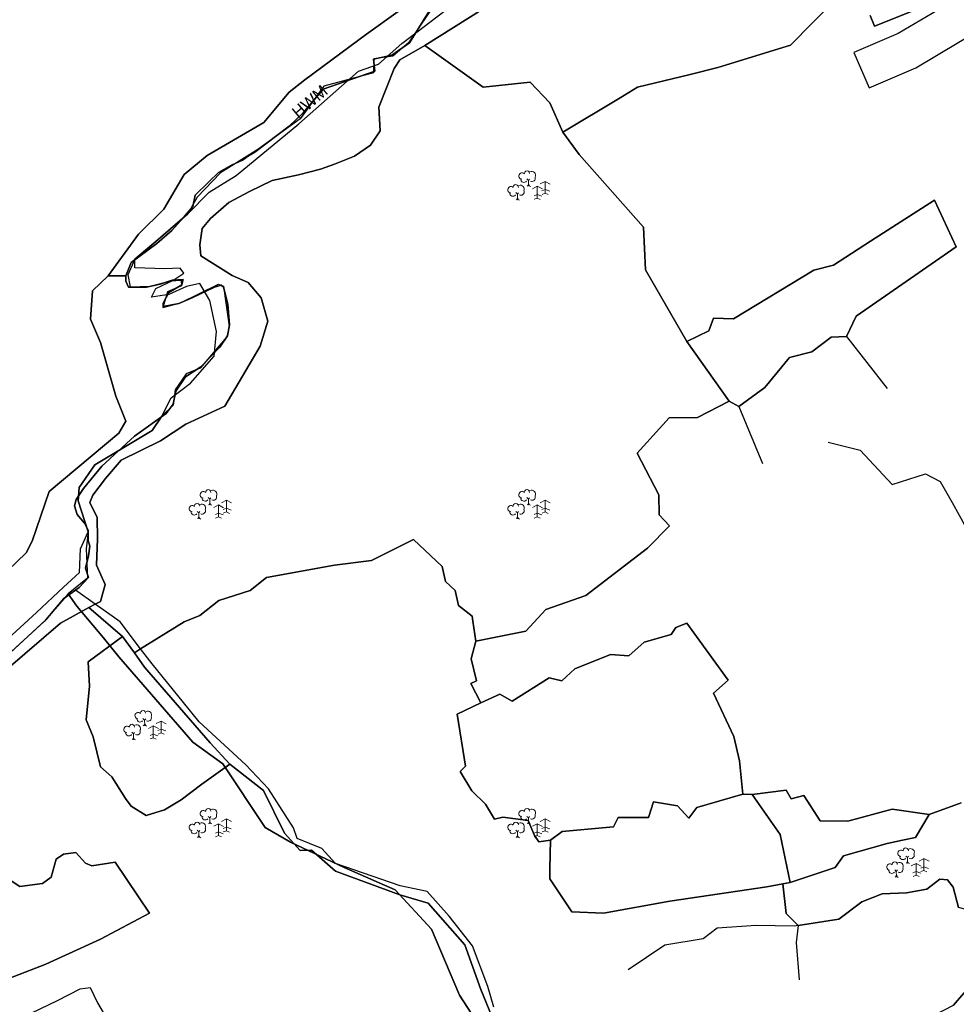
# Model space of a CAD drawing. Extents: x 463979 to 467979, y 555064 to 557157.
# Tile 42 of 82: x 466829 to 467050, y 555925 to 556157. Entities that reach past the tile are written whole.
import ezdxf

# ---------------------------------------------------------------- set-up
doc = ezdxf.new("R2010")
doc.units = 0
doc.header["$MEASUREMENT"] = 0
doc.header["$PDMODE"] = 3
doc.header["$PDSIZE"] = 0.15
doc.layers.add('OS MAP', color=7, linetype='Continuous')

msp = doc.modelspace()

# ---------------------------------------------------------------- linework, layer by layer
at = {"layer": 'OS MAP'}
for p, q in [((466924.79, 556150.97), (466918.96, 556147.59)), ((467024.05, 556082.53), (467033.67, 556070.27)), ((466986.45, 556081.32), (466996.44, 556067.31)), ((466996.44, 556067.31), (466998.7, 556066.02)), ((466998.7, 556066.02), (467004.3, 556052.6)), ((466853.69, 556011.93), (466845.75, 556018.76)), ((466856.46, 556008.07), (466853.69, 556011.93)), ((467001.86, 555974.79), (466999.7, 555974.83)), ((467043.51, 555970.02), (467051.03, 555972.82)), ((467009.08, 555953.74), (467010.8, 555954.08))]:
    msp.add_line(p, q, dxfattribs=at)
at = {"layer": 'OS MAP', "lineweight": 0}
for p, q in [((466948.83, 556119.6), (466949.22, 556119.24)), ((466949.22, 556119.24), (466949.49, 556119.56)), ((466949.22, 556119.24), (466949.26, 556118.09)), ((466953.11, 556119.01), (466951.98, 556118.41)), ((466953.11, 556119.01), (466954.32, 556118.37)), ((466953.11, 556119.01), (466953.11, 556116.22)), ((466946.22, 556116.36), (466946.61, 556115.99)), ((466946.61, 556115.99), (466946.88, 556116.31)), ((466949.26, 556118.09), (466948.91, 556117.91)), ((466949.26, 556118.09), (466949.68, 556117.82)), ((466951.27, 556117.87), (466950.14, 556117.27)), ((466951.27, 556117.87), (466951.27, 556115.07)), ((466951.27, 556117.87), (466952.48, 556117.22)), ((466953.11, 556117.09), (466952.37, 556116.77)), ((466953.11, 556117.09), (466954.21, 556116.68)), ((466946.65, 556114.85), (466946.3, 556114.67)), ((466946.61, 556115.99), (466946.65, 556114.85)), ((466946.65, 556114.85), (466947.07, 556114.57)), ((466951.27, 556115.95), (466950.52, 556115.63)), ((466951.27, 556115.07), (466950.56, 556114.79)), ((466951.27, 556115.95), (466952.37, 556115.53)), ((466951.27, 556115.07), (466951.98, 556114.76)), ((466953.11, 556116.22), (466952.4, 556115.94)), ((466953.11, 556116.22), (466953.83, 556115.9)), ((466873.83, 556044.6), (466874.22, 556044.24)), ((466874.22, 556044.24), (466874.49, 556044.56)), ((466948.83, 556044.6), (466949.22, 556044.24)), ((466949.22, 556044.24), (466949.49, 556044.56)), ((466874.26, 556043.09), (466873.91, 556042.91)), ((466874.22, 556044.24), (466874.26, 556043.09)), ((466874.26, 556043.09), (466874.68, 556042.82)), ((466876.27, 556042.87), (466875.14, 556042.27)), ((466876.27, 556042.87), (466876.27, 556040.07)), ((466876.27, 556042.87), (466877.48, 556042.22)), ((466878.11, 556044.01), (466876.98, 556043.41)), ((466878.11, 556044.01), (466879.32, 556043.37)), ((466878.11, 556044.01), (466878.11, 556041.22)), ((466949.26, 556043.09), (466948.91, 556042.91)), ((466949.22, 556044.24), (466949.26, 556043.09)), ((466949.26, 556043.09), (466949.68, 556042.82)), ((466951.27, 556042.87), (466950.14, 556042.27)), ((466951.27, 556042.87), (466951.27, 556040.07)), ((466951.27, 556042.87), (466952.48, 556042.22)), ((466953.11, 556044.01), (466951.98, 556043.41)), ((466953.11, 556044.01), (466954.32, 556043.37)), ((466953.11, 556044.01), (466953.11, 556041.22)), ((466871.22, 556041.36), (466871.61, 556040.99)), ((466871.61, 556040.99), (466871.88, 556041.31)), ((466871.61, 556040.99), (466871.65, 556039.85)), ((466876.27, 556040.95), (466875.52, 556040.63)), ((466876.27, 556040.07), (466875.56, 556039.79)), ((466876.27, 556040.95), (466877.37, 556040.53)), ((466876.27, 556040.07), (466876.98, 556039.76)), ((466878.11, 556042.09), (466877.37, 556041.77)), ((466878.11, 556041.22), (466877.4, 556040.94)), ((466878.11, 556042.09), (466879.21, 556041.68)), ((466878.11, 556041.22), (466878.83, 556040.9)), ((466946.22, 556041.36), (466946.61, 556040.99)), ((466946.61, 556040.99), (466946.88, 556041.31)), ((466946.61, 556040.99), (466946.65, 556039.85)), ((466951.27, 556040.95), (466950.52, 556040.63)), ((466951.27, 556040.07), (466950.56, 556039.79)), ((466951.27, 556040.95), (466952.37, 556040.53)), ((466951.27, 556040.07), (466951.98, 556039.76)), ((466953.11, 556042.09), (466952.37, 556041.77)), ((466953.11, 556041.22), (466952.4, 556040.94)), ((466953.11, 556042.09), (466954.21, 556041.68)), ((466953.11, 556041.22), (466953.83, 556040.9)), ((466871.65, 556039.85), (466871.3, 556039.67)), ((466871.65, 556039.85), (466872.07, 556039.57)), ((466946.65, 556039.85), (466946.3, 556039.67)), ((466946.65, 556039.85), (466947.07, 556039.57)), ((466858.48, 555992.63), (466858.86, 555992.26)), ((466858.86, 555992.26), (466859.13, 555992.58)), ((466858.86, 555992.26), (466858.9, 555991.12)), ((466862.75, 555992.04), (466861.63, 555991.44)), ((466862.75, 555992.04), (466863.97, 555991.4)), ((466862.75, 555992.04), (466862.75, 555989.24)), ((466855.87, 555989.39), (466856.25, 555989.02)), ((466856.25, 555989.02), (466856.52, 555989.34)), ((466856.25, 555989.02), (466856.29, 555987.88)), ((466858.9, 555991.12), (466858.55, 555990.94)), ((466858.9, 555991.12), (466859.32, 555990.85)), ((466860.91, 555990.9), (466859.78, 555990.3)), ((466860.91, 555988.97), (466860.17, 555988.65)), ((466860.91, 555990.9), (466860.91, 555988.1)), ((466860.91, 555990.9), (466862.12, 555990.25)), ((466860.91, 555988.97), (466862.01, 555988.56)), ((466862.75, 555990.12), (466862.01, 555989.8)), ((466862.75, 555989.24), (466862.05, 555988.96)), ((466862.75, 555990.12), (466863.85, 555989.71)), ((466862.75, 555989.24), (466863.47, 555988.93)), ((466856.29, 555987.88), (466855.94, 555987.69)), ((466856.29, 555987.88), (466856.71, 555987.6)), ((466860.91, 555988.1), (466860.2, 555987.82)), ((466860.91, 555988.1), (466861.63, 555987.79)), ((466873.83, 555969.6), (466874.22, 555969.24)), ((466874.26, 555968.09), (466873.91, 555967.91)), ((466874.22, 555969.24), (466874.49, 555969.56)), ((466874.22, 555969.24), (466874.26, 555968.09)), ((466874.26, 555968.09), (466874.68, 555967.82)), ((466878.11, 555969.01), (466876.98, 555968.41)), ((466878.11, 555969.01), (466879.32, 555968.37)), ((466878.11, 555969.01), (466878.11, 555966.22)), ((466948.83, 555969.6), (466949.22, 555969.24)), ((466949.26, 555968.09), (466948.91, 555967.91)), ((466949.22, 555969.24), (466949.49, 555969.56)), ((466949.22, 555969.24), (466949.26, 555968.09)), ((466949.26, 555968.09), (466949.68, 555967.82)), ((466953.11, 555969.01), (466951.98, 555968.41)), ((466953.11, 555969.01), (466954.32, 555968.37)), ((466953.11, 555969.01), (466953.11, 555966.22)), ((466871.22, 555966.36), (466871.61, 555965.99)), ((466871.61, 555965.99), (466871.88, 555966.31)), ((466871.61, 555965.99), (466871.65, 555964.85)), ((466876.27, 555967.87), (466875.14, 555967.27)), ((466876.27, 555965.95), (466875.52, 555965.63)), ((466876.27, 555967.87), (466876.27, 555965.07)), ((466876.27, 555967.87), (466877.48, 555967.22)), ((466876.27, 555965.95), (466877.37, 555965.53)), ((466878.11, 555967.09), (466877.37, 555966.77)), ((466878.11, 555966.22), (466877.4, 555965.94)), ((466878.11, 555967.09), (466879.21, 555966.68)), ((466878.11, 555966.22), (466878.83, 555965.9)), ((466946.22, 555966.36), (466946.61, 555965.99)), ((466946.61, 555965.99), (466946.88, 555966.31)), ((466946.61, 555965.99), (466946.65, 555964.85)), ((466951.27, 555967.87), (466950.14, 555967.27)), ((466951.27, 555965.95), (466950.52, 555965.63)), ((466951.27, 555967.87), (466951.27, 555965.07)), ((466951.27, 555967.87), (466952.48, 555967.22)), ((466951.27, 555965.95), (466952.37, 555965.53)), ((466953.11, 555967.09), (466952.37, 555966.77)), ((466953.11, 555966.22), (466952.4, 555965.94)), ((466953.11, 555967.09), (466954.21, 555966.68)), ((466953.11, 555966.22), (466953.83, 555965.9)), ((466871.65, 555964.85), (466871.3, 555964.67)), ((466871.65, 555964.85), (466872.07, 555964.57)), ((466876.27, 555965.07), (466875.56, 555964.79)), ((466876.27, 555965.07), (466876.98, 555964.76)), ((466946.65, 555964.85), (466946.3, 555964.67)), ((466946.65, 555964.85), (466947.07, 555964.57)), ((466951.27, 555965.07), (466950.56, 555964.79)), ((466951.27, 555965.07), (466951.98, 555964.76)), ((467038.01, 555960.28), (467038.4, 555959.91)), ((467038.43, 555958.77), (467038.09, 555958.59)), ((467038.4, 555959.91), (467038.66, 555960.23)), ((467038.4, 555959.91), (467038.43, 555958.77)), ((467038.43, 555958.77), (467038.86, 555958.5)), ((467042.29, 555959.69), (467041.16, 555959.09)), ((467042.29, 555959.69), (467043.5, 555959.04)), ((467042.29, 555959.69), (467042.29, 555956.89)), ((467035.4, 555957.03), (467035.79, 555956.67)), ((467035.79, 555956.67), (467036.05, 555956.99)), ((467035.79, 555956.67), (467035.82, 555955.53)), ((467040.44, 555958.55), (467039.32, 555957.95)), ((467040.44, 555956.62), (467039.7, 555956.3)), ((467040.44, 555958.55), (467040.44, 555955.75)), ((467040.44, 555958.55), (467041.66, 555957.9)), ((467040.44, 555956.62), (467041.54, 555956.21)), ((467042.29, 555957.76), (467041.54, 555957.44)), ((467042.29, 555956.89), (467041.58, 555956.61)), ((467042.29, 555957.76), (467043.39, 555957.35)), ((467042.29, 555956.89), (467043, 555956.58)), ((467035.82, 555955.53), (467035.48, 555955.34)), ((467035.82, 555955.53), (467036.25, 555955.25)), ((467040.44, 555955.75), (467039.74, 555955.47)), ((467040.44, 555955.75), (467041.16, 555955.43))]:
    msp.add_line(p, q, dxfattribs=at)
at = {"layer": 'OS MAP'}
for points in [[(467085.34, 556186.62), (467071.85, 556176.19), (467065.93, 556173.05), (467050.87, 556162.49), (467036.25, 556153.79), (467025.82, 556149.3), (467029.38, 556141.03), (467040.35, 556145.76), (467055.77, 556154.93), (467068.04, 556164.1), (467077.44, 556170.13), (467083.71, 556176.94), (467088.4, 556184.79), (467085.34, 556186.62)], [(466924.79, 556150.97), (466938.55, 556141.2), (466949.65, 556142.33), (466954.23, 556137.48), (466957.32, 556130.55), (466970.76, 556138.67), (466974.88, 556141.16), (466987.24, 556144.19), (466993.78, 556145.8), (467010.9, 556151.03), (467021.33, 556161.72), (467025.02, 556169.37), (467015.98, 556178.37), (467012.06, 556179.18), (467007.88, 556178.65), (467005.78, 556179.17), (467004.74, 556179.95), (467001.33, 556184.39), (466988.26, 556184.37), (466968.92, 556178.59), (466952.46, 556168.36), (466924.79, 556150.97)], [(466924.79, 556150.97), (466938.55, 556141.2), (466949.65, 556142.33), (466954.23, 556137.48), (466957.32, 556130.55), (466970.76, 556138.67), (466974.88, 556141.16), (466987.24, 556144.19), (466993.78, 556145.8), (467010.9, 556151.03), (467021.33, 556161.72), (467025.02, 556169.37), (467015.98, 556178.37), (467012.06, 556179.18), (467007.88, 556178.65), (467005.78, 556179.17), (467004.74, 556179.95), (467001.33, 556184.39), (466988.26, 556184.37), (466968.92, 556178.59), (466952.46, 556168.36), (466924.79, 556150.97)], [(466957.32, 556130.55), (466970.76, 556138.67), (466974.88, 556141.16), (466987.24, 556144.19), (466993.78, 556145.8), (467010.9, 556151.03), (467021.33, 556161.72), (467025.02, 556169.37), (467015.98, 556178.37)], [(466826.79, 556004.46), (466839.05, 556015.08), (466845.75, 556018.76), (466847.26, 556019.54), (466848.48, 556020.17), (466849.57, 556024.15), (466847.54, 556028.68), (466847.78, 556034.92), (466847.67, 556039.96), (466845.97, 556043.44), (466846.69, 556045.17), (466849.68, 556049.13), (466853.37, 556053.42), (466862.62, 556058), (466868.56, 556061.92), (466877.73, 556066.14), (466886.09, 556080.23), (466887.85, 556086.09), (466886.33, 556091.61), (466883.24, 556095.25), (466879.46, 556096.83), (466872.07, 556101.52), (466871.91, 556104.11), (466872.45, 556107.9), (466874.36, 556110.3), (466878.69, 556114.07), (466883.54, 556116.63), (466888.9, 556119.19), (466895.11, 556120.53), (466900.29, 556121.88), (466903.58, 556123.07), (466908.24, 556124.94), (466912.05, 556127.51), (466914.31, 556130.94), (466914, 556136.46), (466917.58, 556145.6), (466918.96, 556147.59), (466924.79, 556150.97), (466952.46, 556168.36)], [(466826.79, 556004.46), (466839.05, 556015.08), (466845.75, 556018.76), (466847.26, 556019.54), (466848.48, 556020.17), (466849.57, 556024.15), (466847.54, 556028.68), (466847.78, 556034.92), (466847.67, 556039.96), (466845.97, 556043.44), (466846.69, 556045.17), (466849.68, 556049.13), (466853.37, 556053.42), (466862.62, 556058), (466868.56, 556061.92), (466877.73, 556066.14), (466886.09, 556080.23), (466887.85, 556086.09), (466886.33, 556091.61), (466883.24, 556095.25), (466879.46, 556096.83), (466872.07, 556101.52), (466871.91, 556104.11), (466872.45, 556107.9), (466874.36, 556110.3), (466878.69, 556114.07), (466883.54, 556116.63), (466888.9, 556119.19), (466895.11, 556120.53), (466900.29, 556121.88), (466903.58, 556123.07), (466908.24, 556124.94), (466912.05, 556127.51), (466914.31, 556130.94), (466914, 556136.46), (466917.58, 556145.6), (466918.96, 556147.59), (466924.79, 556150.97), (466952.46, 556168.36)], [(466839.81, 556023.52), (466843.58, 556027.01), (466843.82, 556032.56), (466845.6, 556036.53), (466843.26, 556043.84), (466843.47, 556046.96), (466847.17, 556052.3), (466853.98, 556056.38), (466860.63, 556060.36), (466862.9, 556063.8), (466865.16, 556068.09), (466869.66, 556071.52), (466875.22, 556077.86), (466875.77, 556083.72), (466874.26, 556090.97), (466871.86, 556094.95), (466868.76, 556094.28), (466864.61, 556092.41), (466860.47, 556091.74), (466861.51, 556093.81), (466865.49, 556095.68), (466868.09, 556097.39), (466867.23, 556098.6), (466863.61, 556098.45), (466856.54, 556098.66), (466856.55, 556100.73), (466862.1, 556105.36), (466869.03, 556111.35), (466874.06, 556116.5), (466880.46, 556120.43), (466895.18, 556132.58), (466909.22, 556144.92), (466913.89, 556146.62), (466919.43, 556151.42), (466938.14, 556165.79)], [(466824.34, 556025.26), (466831, 556031.6), (466832.42, 556034.36), (466836.38, 556046.06), (466852.84, 556059.8), (466854.43, 556062.56), (466852.07, 556068.48), (466848.52, 556081.09), (466846.14, 556086.62), (466846.6, 556093.29), (466850.33, 556096.77), (466857.47, 556106.58), (466863.39, 556112.49), (466868.17, 556120.63), (466873.63, 556125.06), (466886.93, 556132.83), (466892.91, 556139.97), (466896.6, 556142.89), (466911.12, 556153.66), (466926.02, 556164.4)], [(466926.02, 556164.4), (466911.12, 556153.66), (466896.6, 556142.89), (466892.91, 556139.97), (466886.93, 556132.83), (466873.63, 556125.06), (466868.17, 556120.63), (466863.39, 556112.49), (466857.47, 556106.58), (466850.33, 556096.77)], [(467021.33, 556161.72), (467010.9, 556151.03), (466993.78, 556145.8), (466987.24, 556144.19), (466974.88, 556141.16), (466970.76, 556138.67), (466957.32, 556130.55), (466961.13, 556125.3), (466976.27, 556108.25), (466976.72, 556098.19), (466986.45, 556081.32), (466991.66, 556083.84), (466992.73, 556086.79), (466997.45, 556086.65), (467016.38, 556098.12), (467020.98, 556099.28), (467029.73, 556104.91), (467044.81, 556114.55), (467049.85, 556103.58), (467026.36, 556087.26), (467024.05, 556082.53), (467020.47, 556082.33), (467015.91, 556078.93), (467010.66, 556077.56), (467004.86, 556070.48), (466998.7, 556066.02), (466996.44, 556067.31), (466989.01, 556063.42), (466982.29, 556063.35), (466974.83, 556055.08), (466979.91, 556045.27), (466980, 556040.58), (466982.43, 556037.97), (466977.23, 556032.69), (466962.7, 556021.57), (466953.34, 556018.28), (466948.58, 556013.19), (466936.86, 556010.83)], [(467021.33, 556161.72), (467010.9, 556151.03), (466993.78, 556145.8), (466987.24, 556144.19), (466974.88, 556141.16), (466970.76, 556138.67), (466957.32, 556130.55), (466961.13, 556125.3), (466976.27, 556108.25), (466976.72, 556098.19), (466986.45, 556081.32), (466991.66, 556083.84), (466992.73, 556086.79), (466997.45, 556086.65), (467016.38, 556098.12), (467020.98, 556099.28), (467029.73, 556104.91), (467044.81, 556114.55), (467049.85, 556103.58), (467026.36, 556087.26), (467024.05, 556082.53), (467020.47, 556082.33), (467015.91, 556078.93), (467010.66, 556077.56), (467004.86, 556070.48), (466998.7, 556066.02), (466996.44, 556067.31), (466989.01, 556063.42), (466982.29, 556063.35), (466974.83, 556055.08), (466979.91, 556045.27), (466980, 556040.58), (466982.43, 556037.97), (466977.23, 556032.69), (466962.7, 556021.57), (466953.34, 556018.28), (466948.58, 556013.19), (466936.86, 556010.83)], [(466926.5, 556159.72), (466921.01, 556151.57), (466917.32, 556148.45), (466912.79, 556147.85), (466912.72, 556144.56), (466901.07, 556141.4), (466895.51, 556133.74), (466885.49, 556126.47), (466876.73, 556121.02), (466871.22, 556115.3), (466869.03, 556111.35), (466862.1, 556105.36), (466856.55, 556100.73), (466854.89, 556097.02), (466855.49, 556094.17), (466860.1, 556094.32), (466865.01, 556095.64), (466867.49, 556095.75), (466867.57, 556094.45), (466864.25, 556093), (466863.19, 556089.32), (466867.33, 556090.41), (466876.26, 556094.81), (466877.44, 556094.38), (466877.97, 556090.44), (466878.78, 556084.97), (466878.21, 556082.42), (466871.93, 556075.06), (466868.64, 556073.7), (466866.04, 556069.98), (466865.6, 556066.34), (466862.9, 556063.8), (466860.63, 556060.36), (466853.98, 556056.38), (466847.17, 556052.3), (466843.47, 556046.96), (466843.26, 556043.84), (466845.6, 556036.53), (466845.14, 556032.56), (466845.43, 556025.69), (466840.86, 556021.93), (466835.26, 556015.48), (466821.76, 556003.14)], [(466926.27, 556159.7), (466921.21, 556151.64), (466917.09, 556148.72), (466912.72, 556147.78), (466913.06, 556144.95), (466900.86, 556140.73), (466896.23, 556135.12), (466892.89, 556131.96), (466884.8, 556125.89), (466883.29, 556125.04), (466881.94, 556124.01), (466879.32, 556122.8), (466876.26, 556121.09), (466874.02, 556118.94), (466870.81, 556115.73), (466870.26, 556113.07), (466868.04, 556110.52), (466865.27, 556107.42), (466861.73, 556104.43), (466855.75, 556099.89), (466854.42, 556096.78), (466854.42, 556095.56), (466855.08, 556094.12), (466859.29, 556094.12), (466862.5, 556094.79), (466865.38, 556095.79), (466867.93, 556095.9), (466867.6, 556094.68), (466864.61, 556092.9), (466863.28, 556090.35), (466863.28, 556089.58), (466866.93, 556090.24), (466870.2, 556091.68), (466875.34, 556094.09), (466876.87, 556094.6), (466877.44, 556094.15), (466878.46, 556090.15), (466878.84, 556085.26), (466878.39, 556082.65), (466876.55, 556080.04), (466872.11, 556075.34), (466868.49, 556072.99), (466866.2, 556069.63), (466865.63, 556066.58), (466863.92, 556064.42), (466856.47, 556059.04), (466848.84, 556052.03), (466844.49, 556046.74), (466842.79, 556044.14), (466842.34, 556042.7), (466842.97, 556040.64), (466844.76, 556038.58), (466845.57, 556036.97), (466845.57, 556034.55), (466846.02, 556033.2), (466845.66, 556030.88), (466844.94, 556028.01), (466845.69, 556025.81), (466843.46, 556023.43), (466842.63, 556022.84), (466841.25, 556021.86), (466839.9, 556020.9), (466835.59, 556015.85), (466827.27, 556008.12)], [(466926.27, 556159.7), (466921.21, 556151.64), (466917.09, 556148.72), (466912.72, 556147.78), (466913.06, 556144.95), (466900.86, 556140.73), (466896.23, 556135.12), (466892.89, 556131.96), (466884.8, 556125.89), (466883.29, 556125.04), (466881.94, 556124.01), (466879.32, 556122.8), (466876.26, 556121.09), (466874.02, 556118.94), (466870.81, 556115.73), (466870.26, 556113.07), (466868.04, 556110.52), (466865.27, 556107.42), (466861.73, 556104.43), (466855.75, 556099.89), (466854.42, 556096.78), (466854.42, 556095.56), (466855.08, 556094.12), (466859.29, 556094.12), (466862.5, 556094.79), (466865.38, 556095.79), (466867.93, 556095.9), (466867.6, 556094.68), (466864.61, 556092.9), (466863.28, 556090.35), (466863.28, 556089.58), (466866.93, 556090.24), (466870.2, 556091.68), (466875.34, 556094.09), (466876.87, 556094.6), (466877.44, 556094.15), (466878.46, 556090.15), (466878.84, 556085.26), (466878.39, 556082.65), (466876.55, 556080.04), (466872.11, 556075.34), (466868.49, 556072.99), (466866.2, 556069.63), (466865.63, 556066.58), (466863.92, 556064.42), (466856.47, 556059.04), (466848.84, 556052.03), (466844.49, 556046.74), (466842.79, 556044.14), (466842.34, 556042.7), (466842.97, 556040.64), (466844.76, 556038.58), (466845.57, 556036.97), (466845.57, 556034.55), (466846.02, 556033.2), (466845.66, 556030.88), (466844.94, 556028.01), (466845.69, 556025.81), (466843.46, 556023.43), (466842.63, 556022.84), (466841.25, 556021.86), (466839.9, 556020.9), (466835.59, 556015.85), (466827.27, 556008.12)], [(466926.5, 556159.72), (466921.01, 556151.57), (466917.32, 556148.45), (466912.79, 556147.85), (466912.72, 556144.56), (466901.07, 556141.4), (466895.51, 556133.74), (466885.49, 556126.47), (466876.73, 556121.02), (466871.22, 556115.3), (466869.03, 556111.35), (466862.1, 556105.36), (466856.55, 556100.73), (466854.89, 556097.02), (466855.49, 556094.17), (466860.1, 556094.32), (466865.01, 556095.64), (466867.49, 556095.75), (466867.57, 556094.45), (466864.25, 556093), (466863.19, 556089.32), (466867.33, 556090.41), (466876.26, 556094.81), (466877.44, 556094.38), (466877.97, 556090.44), (466878.78, 556084.97), (466878.21, 556082.42), (466871.93, 556075.06), (466868.64, 556073.7), (466866.04, 556069.98), (466865.6, 556066.34), (466862.9, 556063.8), (466860.63, 556060.36), (466853.98, 556056.38), (466847.17, 556052.3), (466843.47, 556046.96), (466843.26, 556043.84), (466845.6, 556036.53), (466845.14, 556032.56), (466845.43, 556025.69), (466840.86, 556021.93)], [(466850.33, 556096.77), (466854.42, 556096.78), (466855.75, 556099.89), (466861.73, 556104.43), (466865.27, 556107.42), (466868.04, 556110.52), (466870.26, 556113.07), (466870.81, 556115.73), (466874.02, 556118.94), (466876.26, 556121.09), (466879.32, 556122.8), (466881.94, 556124.01), (466883.29, 556125.04), (466884.8, 556125.89), (466892.89, 556131.96), (466896.23, 556135.12), (466900.86, 556140.73), (466913.06, 556144.95), (466912.72, 556147.78), (466917.09, 556148.72), (466921.21, 556151.64), (466926.27, 556159.7)], [(467039.91, 556159.23), (467030.63, 556155.51), (467029.61, 556158.03)], [(467039.91, 556159.23), (467030.63, 556155.51), (467029.61, 556158.03)], [(467029.61, 556158.03), (467030.63, 556155.51), (467039.91, 556159.23)], [(466856.46, 556008.07), (466857.94, 556009), (466868.2, 556015.4), (466871.88, 556016.84), (466876.37, 556020.36), (466883.74, 556022.77), (466887.58, 556025.81), (466903.6, 556028.69), (466912.24, 556029.82), (466922.17, 556034.78), (466928.9, 556028.38), (466929.7, 556024.85), (466931.95, 556022.77), (466932.75, 556019.24), (466935.95, 556016.68), (466936.11, 556015.56), (466936.86, 556010.83), (466948.58, 556013.19), (466953.34, 556018.28), (466962.7, 556021.57), (466977.23, 556032.69), (466982.43, 556037.97), (466980, 556040.58), (466979.91, 556045.27), (466974.83, 556055.08), (466982.29, 556063.35), (466989.01, 556063.42), (466996.44, 556067.31), (466986.45, 556081.32), (466976.72, 556098.19), (466976.27, 556108.25), (466961.13, 556125.3), (466957.32, 556130.55), (466954.23, 556137.48), (466949.65, 556142.33), (466938.55, 556141.2), (466924.79, 556150.97), (466918.96, 556147.59), (466917.58, 556145.6), (466914, 556136.46), (466914.31, 556130.94), (466912.05, 556127.51), (466908.24, 556124.94), (466903.58, 556123.07), (466900.29, 556121.88), (466895.11, 556120.53), (466888.9, 556119.19), (466883.54, 556116.63), (466878.69, 556114.07), (466874.36, 556110.3), (466872.45, 556107.9), (466871.91, 556104.11), (466872.07, 556101.52), (466879.46, 556096.83), (466883.24, 556095.25), (466886.33, 556091.61), (466887.85, 556086.09), (466886.09, 556080.23), (466877.73, 556066.14), (466868.56, 556061.92), (466862.62, 556058), (466853.37, 556053.42), (466849.68, 556049.13), (466846.69, 556045.17), (466845.97, 556043.44), (466847.67, 556039.96), (466847.78, 556034.92), (466847.54, 556028.68), (466849.57, 556024.15), (466848.48, 556020.17), (466847.26, 556019.54), (466845.75, 556018.76), (466853.69, 556011.93), (466856.46, 556008.07)], [(466856.46, 556008.07), (466857.94, 556009), (466868.2, 556015.4), (466871.88, 556016.84), (466876.37, 556020.36), (466883.74, 556022.77), (466887.58, 556025.81), (466903.6, 556028.69), (466912.24, 556029.82), (466922.17, 556034.78), (466928.9, 556028.38), (466929.7, 556024.85), (466931.95, 556022.77), (466932.75, 556019.24), (466935.95, 556016.68), (466936.11, 556015.56), (466936.86, 556010.83), (466948.58, 556013.19), (466953.34, 556018.28), (466962.7, 556021.57), (466977.23, 556032.69), (466982.43, 556037.97), (466980, 556040.58), (466979.91, 556045.27), (466974.83, 556055.08), (466982.29, 556063.35), (466989.01, 556063.42), (466996.44, 556067.31), (466986.45, 556081.32), (466976.72, 556098.19), (466976.27, 556108.25), (466961.13, 556125.3), (466957.32, 556130.55), (466954.23, 556137.48), (466949.65, 556142.33), (466938.55, 556141.2), (466924.79, 556150.97), (466918.96, 556147.59), (466917.58, 556145.6), (466914, 556136.46), (466914.31, 556130.94), (466912.05, 556127.51), (466908.24, 556124.94), (466903.58, 556123.07), (466900.29, 556121.88), (466895.11, 556120.53), (466888.9, 556119.19), (466883.54, 556116.63), (466878.69, 556114.07), (466874.36, 556110.3), (466872.45, 556107.9), (466871.91, 556104.11), (466872.07, 556101.52), (466879.46, 556096.83), (466883.24, 556095.25), (466886.33, 556091.61), (466887.85, 556086.09), (466886.09, 556080.23), (466877.73, 556066.14), (466868.56, 556061.92), (466862.62, 556058), (466853.37, 556053.42), (466849.68, 556049.13), (466846.69, 556045.17), (466845.97, 556043.44), (466847.67, 556039.96), (466847.78, 556034.92), (466847.54, 556028.68), (466849.57, 556024.15), (466848.48, 556020.17), (466847.26, 556019.54), (466845.75, 556018.76), (466853.69, 556011.93), (466856.46, 556008.07)], [(466957.32, 556130.55), (466954.23, 556137.48), (466949.65, 556142.33), (466938.55, 556141.2), (466924.79, 556150.97)], [(466986.45, 556081.32), (466976.72, 556098.19), (466976.27, 556108.25), (466961.13, 556125.3), (466957.32, 556130.55)], [(466986.45, 556081.32), (466996.44, 556067.31), (466998.7, 556066.02), (467004.86, 556070.48), (467010.66, 556077.56), (467015.91, 556078.93), (467020.47, 556082.33), (467024.05, 556082.53), (467026.36, 556087.26), (467049.85, 556103.58), (467044.81, 556114.55), (467029.73, 556104.91), (467020.98, 556099.28), (467016.38, 556098.12), (466997.45, 556086.65), (466992.73, 556086.79), (466991.66, 556083.84), (466986.45, 556081.32)], [(467049.85, 556103.58), (467044.81, 556114.55), (467029.73, 556104.91), (467020.98, 556099.28), (467016.38, 556098.12), (466997.45, 556086.65), (466992.73, 556086.79), (466991.66, 556083.84), (466986.45, 556081.32)], [(466986.45, 556081.32), (466996.44, 556067.31), (466998.7, 556066.02), (467004.86, 556070.48), (467010.66, 556077.56), (467015.91, 556078.93), (467020.47, 556082.33), (467024.05, 556082.53), (467026.36, 556087.26), (467049.85, 556103.58), (467044.81, 556114.55), (467029.73, 556104.91), (467020.98, 556099.28), (467016.38, 556098.12), (466997.45, 556086.65), (466992.73, 556086.79), (466991.66, 556083.84), (466986.45, 556081.32)], [(467024.05, 556082.53), (467026.36, 556087.26), (467049.85, 556103.58)], [(466854.42, 556096.78), (466850.33, 556096.77), (466846.6, 556093.29), (466846.14, 556086.62), (466848.52, 556081.09), (466852.07, 556068.48), (466854.43, 556062.56), (466852.84, 556059.8), (466836.38, 556046.06), (466832.42, 556034.36), (466831, 556031.6), (466824.34, 556025.26)], [(466827.27, 556008.12), (466835.59, 556015.85), (466839.9, 556020.9), (466841.25, 556021.86), (466842.63, 556022.84), (466843.46, 556023.43), (466845.69, 556025.81), (466844.94, 556028.01), (466845.66, 556030.88), (466846.02, 556033.2), (466845.57, 556034.55), (466845.57, 556036.97), (466844.76, 556038.58), (466842.97, 556040.64), (466842.34, 556042.7), (466842.79, 556044.14), (466844.49, 556046.74), (466848.84, 556052.03), (466856.47, 556059.04), (466863.92, 556064.42), (466865.63, 556066.58), (466866.2, 556069.63), (466868.49, 556072.99), (466872.11, 556075.34), (466876.55, 556080.04), (466878.39, 556082.65), (466878.84, 556085.26), (466878.46, 556090.15), (466877.44, 556094.15), (466876.87, 556094.6), (466875.34, 556094.09), (466870.2, 556091.68), (466866.93, 556090.24), (466863.28, 556089.58), (466863.28, 556090.35), (466864.61, 556092.9), (466867.6, 556094.68), (466867.93, 556095.9), (466865.38, 556095.79), (466862.5, 556094.79), (466859.29, 556094.12), (466855.08, 556094.12), (466854.42, 556095.56), (466854.42, 556096.78)], [(466998.7, 556066.02), (467004.86, 556070.48), (467010.66, 556077.56), (467015.91, 556078.93), (467020.47, 556082.33), (467024.05, 556082.53)], [(466996.44, 556067.31), (466989.01, 556063.42), (466982.29, 556063.35), (466974.83, 556055.08), (466979.91, 556045.27), (466980, 556040.58), (466982.43, 556037.97), (466977.23, 556032.69), (466962.7, 556021.57), (466953.34, 556018.28), (466948.58, 556013.19), (466936.86, 556010.83)], [(467019.77, 556057.63), (467027.25, 556055.76), (467034.78, 556047.69), (467042.66, 556050.22), (467046.09, 556048.4), (467048.9, 556043.48), (467053.91, 556034.49), (467056.38, 556031.73), (467057.62, 556025.52), (467068.52, 556010.52)], [(467050.39, 555948.19), (467049.19, 555952.97), (467047.86, 555954.69), (467046.01, 555954.83), (467042.96, 555952.44), (467038.22, 555951.63), (467032.48, 555951.38), (467027.7, 555949.52), (467022.26, 555945.41), (467012.67, 555943.94), (467009.85, 555946.73), (467009.08, 555953.74), (467005.3, 555953), (466982.46, 555949.65), (466966.84, 555946.86), (466959.45, 555947.16), (466954.23, 555954.92), (466954.23, 555957.28), (466954.39, 555964.02), (466951.66, 555963.61), (466950.65, 555965.13), (466949.14, 555968.67), (466943.22, 555969.39), (466941.25, 555968.97), (466939.13, 555972.51), (466935.9, 555975.64), (466933.17, 555980.19), (466934.38, 555981.4), (466932.46, 555993.64), (466937.98, 555996.34), (466935.62, 556000.83), (466936.97, 556001.51), (466935.74, 556006.68), (466936.86, 556010.83), (466936.11, 556015.56), (466935.95, 556016.68), (466932.75, 556019.24), (466931.95, 556022.77), (466929.7, 556024.85), (466928.9, 556028.38), (466922.17, 556034.78), (466912.24, 556029.82), (466903.6, 556028.69), (466887.58, 556025.81), (466883.74, 556022.77), (466876.37, 556020.36), (466871.88, 556016.84), (466868.2, 556015.4), (466857.94, 556009), (466856.46, 556008.07), (466858.87, 556004.72), (466874.29, 555986.9), (466878.93, 555981.92)], [(466936.86, 556010.83), (466936.11, 556015.56), (466935.95, 556016.68), (466932.75, 556019.24), (466931.95, 556022.77), (466929.7, 556024.85), (466928.9, 556028.38), (466922.17, 556034.78), (466912.24, 556029.82), (466903.6, 556028.69), (466887.58, 556025.81), (466883.74, 556022.77), (466876.37, 556020.36), (466871.88, 556016.84), (466868.2, 556015.4), (466857.94, 556009), (466856.46, 556008.07)], [(467050.39, 555948.19), (467049.19, 555952.97), (467047.86, 555954.69), (467046.01, 555954.83), (467042.96, 555952.44), (467038.22, 555951.63), (467032.48, 555951.38), (467027.7, 555949.52), (467022.26, 555945.41), (467012.67, 555943.94), (467009.85, 555946.73), (467009.08, 555953.74), (467005.3, 555953), (466982.46, 555949.65), (466966.84, 555946.86), (466959.45, 555947.16), (466954.23, 555954.92), (466954.23, 555957.28), (466954.39, 555964.02), (466951.66, 555963.61), (466950.65, 555965.13), (466949.14, 555968.67), (466943.22, 555969.39), (466941.25, 555968.97), (466939.13, 555972.51), (466935.9, 555975.64), (466933.17, 555980.19), (466934.38, 555981.4), (466932.46, 555993.64), (466937.98, 555996.34), (466935.62, 556000.83), (466936.97, 556001.51), (466935.74, 556006.68), (466936.86, 556010.83), (466936.11, 556015.56), (466935.95, 556016.68), (466932.75, 556019.24), (466931.95, 556022.77), (466929.7, 556024.85), (466928.9, 556028.38), (466922.17, 556034.78), (466912.24, 556029.82), (466903.6, 556028.69), (466887.58, 556025.81), (466883.74, 556022.77), (466876.37, 556020.36), (466871.88, 556016.84), (466868.2, 556015.4), (466857.94, 556009), (466856.46, 556008.07), (466858.87, 556004.72), (466874.29, 555986.9), (466878.93, 555981.92)], [(466819.91, 556005.26), (466833.41, 556017.59), (466839.81, 556023.52)], [(466938.63, 555918.86), (466933.01, 555927.5), (466926.4, 555943.05), (466917.82, 555952.31), (466905.85, 555957.57), (466893.18, 555963.55), (466887.27, 555966.95), (466877.32, 555981.95), (466870.23, 555987.03), (466852.84, 556007.11), (466849.23, 556011.63), (466842.93, 556019.04), (466840.86, 556021.93), (466835.26, 556015.48), (466821.76, 556003.14)], [(466840.86, 556021.93), (466842.93, 556019.04), (466849.23, 556011.63), (466852.84, 556007.11), (466870.23, 555987.03), (466877.32, 555981.95), (466887.27, 555966.95), (466893.18, 555963.55), (466905.85, 555957.57), (466917.82, 555952.31), (466926.4, 555943.05), (466933.01, 555927.5), (466938.63, 555918.86)], [(466941.07, 555924.75), (466939.68, 555929.56), (466936.01, 555939.14), (466930.54, 555946.1), (466925.4, 555951.9), (466919, 555953.29), (466903.83, 555958.54), (466900.62, 555962.04), (466894.81, 555964.41), (466893.94, 555966.87), (466888.03, 555976.08), (466882.68, 555981.72), (466871.68, 555991.86), (466860.62, 556005.46), (466857.94, 556009), (466853.14, 556015.34), (466847.26, 556019.54), (466842.63, 556022.84)], [(466751.17, 555979.44), (466754.53, 555981.19), (466757.64, 555980.11), (466761.29, 555980.77), (466765.48, 555982.8), (466767.54, 555981.56), (466774.16, 555983.39), (466774.71, 555986.51), (466778, 555985.43), (466781.13, 555986.78), (466784.79, 555987.61), (466786.53, 555988.11), (466788.25, 555987.39), (466790.66, 555985.98), (466792.76, 555986.65), (466795.37, 555987.66), (466798.67, 555987.96), (466803.53, 555988.78), (466811.76, 555995.27), (466818.05, 555999.02), (466821.37, 556001.23), (466826.79, 556004.46), (466839.05, 556015.08), (466845.75, 556018.76)], [(466941.36, 555920.62), (466938.02, 555928.84), (466934.2, 555939.4), (466925.63, 555949.2), (466918.93, 555951.13), (466903.78, 555956.69), (466898.17, 555961.64), (466895.46, 555961.55), (466891.82, 555965.66), (466886.87, 555975.66), (466878.93, 555981.92), (466872.32, 555977.2), (466867.45, 555973.5), (466863.58, 555971.15), (466859.22, 555969.81), (466855.69, 555971.99), (466854.34, 555973.84), (466851.15, 555978.88), (466848.46, 555981.23), (466846.78, 555988.29), (466845.1, 555992.32), (466845.94, 556000.22), (466845.61, 556005.93), (466853.69, 556011.93), (466845.75, 556018.76), (466839.05, 556015.08), (466826.79, 556004.46)], [(466941.36, 555920.62), (466938.02, 555928.84), (466934.2, 555939.4), (466925.63, 555949.2), (466918.93, 555951.13), (466903.78, 555956.69), (466898.17, 555961.64), (466895.46, 555961.55), (466891.82, 555965.66), (466886.87, 555975.66), (466878.93, 555981.92), (466872.32, 555977.2), (466867.45, 555973.5), (466863.58, 555971.15), (466859.22, 555969.81), (466855.69, 555971.99), (466854.34, 555973.84), (466851.15, 555978.88), (466848.46, 555981.23), (466846.78, 555988.29), (466845.1, 555992.32), (466845.94, 556000.22), (466845.61, 556005.93), (466853.69, 556011.93), (466845.75, 556018.76), (466839.05, 556015.08), (466826.79, 556004.46)], [(466937.98, 555996.34), (466932.46, 555993.64), (466934.38, 555981.4), (466933.17, 555980.19), (466935.9, 555975.64), (466939.13, 555972.51), (466941.25, 555968.97), (466943.22, 555969.39), (466949.14, 555968.67), (466950.65, 555965.13), (466951.66, 555963.61), (466954.39, 555964.02), (466957.11, 555966.02), (466969.2, 555967.13), (466970.3, 555969.33), (466977.44, 555969.33), (466978.68, 555973.04), (466984.31, 555972.08), (466986.92, 555969.19), (466988.84, 555971.73), (466999.7, 555974.83), (466998.87, 555982.66), (466997.58, 555988.43), (466992.73, 555998.58), (466996.18, 556001.64), (466986.48, 556015.09), (466983.86, 556014.03), (466982.77, 556012.37), (466976.41, 556010.61), (466972.81, 556007.35), (466968.54, 556007.69), (466960.12, 556004.32), (466957.08, 556001.51), (466954.05, 556002.18), (466945.4, 555996.68), (466942.48, 555998.36), (466937.98, 555996.34)], [(466937.98, 555996.34), (466932.46, 555993.64), (466934.38, 555981.4), (466933.17, 555980.19), (466935.9, 555975.64), (466939.13, 555972.51), (466941.25, 555968.97), (466943.22, 555969.39), (466949.14, 555968.67), (466950.65, 555965.13), (466951.66, 555963.61), (466954.39, 555964.02), (466957.11, 555966.02), (466969.2, 555967.13), (466970.3, 555969.33), (466977.44, 555969.33), (466978.68, 555973.04), (466984.31, 555972.08), (466986.92, 555969.19), (466988.84, 555971.73), (466999.7, 555974.83), (466998.87, 555982.66), (466997.58, 555988.43), (466992.73, 555998.58), (466996.18, 556001.64), (466986.48, 556015.09), (466983.86, 556014.03), (466982.77, 556012.37), (466976.41, 556010.61), (466972.81, 556007.35), (466968.54, 556007.69), (466960.12, 556004.32), (466957.08, 556001.51), (466954.05, 556002.18), (466945.4, 555996.68), (466942.48, 555998.36), (466937.98, 555996.34)], [(466936.86, 556010.83), (466935.74, 556006.68), (466936.97, 556001.51), (466935.62, 556000.83), (466937.98, 555996.34), (466942.48, 555998.36), (466945.4, 555996.68), (466954.05, 556002.18), (466957.08, 556001.51), (466960.12, 556004.32), (466968.54, 556007.69), (466972.81, 556007.35), (466976.41, 556010.61), (466982.77, 556012.37), (466983.86, 556014.03), (466986.48, 556015.09), (466996.18, 556001.64), (466992.73, 555998.58), (466997.58, 555988.43), (466998.87, 555982.66), (466999.7, 555974.83), (467001.86, 555974.79), (467009.85, 555975.77), (467011.01, 555973.73), (467014, 555974.53), (467017.86, 555968.54), (467024.41, 555968.46), (467034.8, 555971.32), (467043.51, 555970.02), (467051.03, 555972.82)], [(466936.86, 556010.83), (466935.74, 556006.68), (466936.97, 556001.51), (466935.62, 556000.83), (466937.98, 555996.34), (466942.48, 555998.36), (466945.4, 555996.68), (466954.05, 556002.18), (466957.08, 556001.51), (466960.12, 556004.32), (466968.54, 556007.69), (466972.81, 556007.35), (466976.41, 556010.61), (466982.77, 556012.37), (466983.86, 556014.03), (466986.48, 556015.09), (466996.18, 556001.64), (466992.73, 555998.58), (466997.58, 555988.43), (466998.87, 555982.66), (466999.7, 555974.83), (467001.86, 555974.79), (467009.85, 555975.77), (467011.01, 555973.73), (467014, 555974.53), (467017.86, 555968.54), (467024.41, 555968.46), (467034.8, 555971.32), (467043.51, 555970.02), (467051.03, 555972.82)], [(466937.98, 555996.34), (466942.48, 555998.36), (466945.4, 555996.68), (466954.05, 556002.18), (466957.08, 556001.51), (466960.12, 556004.32), (466968.54, 556007.69), (466972.81, 556007.35), (466976.41, 556010.61), (466982.77, 556012.37), (466983.86, 556014.03), (466986.48, 556015.09), (466996.18, 556001.64), (466992.73, 555998.58), (466997.58, 555988.43), (466998.87, 555982.66), (466999.7, 555974.83)], [(466853.69, 556011.93), (466845.61, 556005.93), (466845.94, 556000.22), (466845.1, 555992.32), (466846.78, 555988.29), (466848.46, 555981.23), (466851.15, 555978.88), (466854.34, 555973.84), (466855.69, 555971.99), (466859.22, 555969.81), (466863.58, 555971.15), (466867.45, 555973.5), (466872.32, 555977.2), (466878.93, 555981.92), (466874.29, 555986.9), (466858.87, 556004.72), (466856.46, 556008.07), (466853.69, 556011.93)], [(466853.69, 556011.93), (466845.61, 556005.93), (466845.94, 556000.22), (466845.1, 555992.32), (466846.78, 555988.29), (466848.46, 555981.23), (466851.15, 555978.88), (466854.34, 555973.84), (466855.69, 555971.99), (466859.22, 555969.81), (466863.58, 555971.15), (466867.45, 555973.5), (466872.32, 555977.2), (466878.93, 555981.92)], [(466853.69, 556011.93), (466845.61, 556005.93), (466845.94, 556000.22), (466845.1, 555992.32), (466846.78, 555988.29), (466848.46, 555981.23), (466851.15, 555978.88), (466854.34, 555973.84), (466855.69, 555971.99), (466859.22, 555969.81), (466863.58, 555971.15), (466867.45, 555973.5), (466872.32, 555977.2), (466878.93, 555981.92), (466874.29, 555986.9), (466858.87, 556004.72), (466856.46, 556008.07), (466853.69, 556011.93)], [(466936.86, 556010.83), (466935.74, 556006.68), (466936.97, 556001.51), (466935.62, 556000.83), (466937.98, 555996.34)], [(466878.93, 555981.92), (466874.29, 555986.9), (466858.87, 556004.72), (466856.46, 556008.07)], [(466937.98, 555996.34), (466932.46, 555993.64), (466934.38, 555981.4), (466933.17, 555980.19), (466935.9, 555975.64), (466939.13, 555972.51), (466941.25, 555968.97), (466943.22, 555969.39), (466949.14, 555968.67), (466950.65, 555965.13), (466951.66, 555963.61), (466954.39, 555964.02)], [(466878.93, 555981.92), (466886.87, 555975.66), (466891.82, 555965.66), (466895.46, 555961.55), (466898.17, 555961.64), (466903.78, 555956.69), (466918.93, 555951.13), (466925.63, 555949.2), (466934.2, 555939.4), (466938.02, 555928.84), (466941.36, 555920.62)], [(466961.76, 555870.44), (466964.03, 555874.69), (466964.03, 555880.34), (466961.91, 555886.42), (466958.51, 555889.54), (466960.49, 555893.35), (466954.8, 555906.56), (466948.01, 555912.57), (466941.36, 555920.62), (466938.02, 555928.84), (466934.2, 555939.4), (466925.63, 555949.2), (466918.93, 555951.13), (466903.78, 555956.69), (466898.17, 555961.64), (466895.46, 555961.55), (466891.82, 555965.66), (466886.87, 555975.66), (466878.93, 555981.92)], [(466878.93, 555981.92), (466886.87, 555975.66), (466891.82, 555965.66), (466895.46, 555961.55), (466898.17, 555961.64), (466903.78, 555956.69), (466918.93, 555951.13), (466925.63, 555949.2), (466934.2, 555939.4), (466938.02, 555928.84), (466941.36, 555920.62)], [(467001.86, 555974.79), (467008.48, 555965.31), (467010.8, 555954.08), (467021.41, 555957.56), (467023.34, 555960.35), (467033.63, 555963.23), (467037.23, 555963.98), (467040.3, 555964.62), (467043.51, 555970.02), (467034.8, 555971.32), (467024.41, 555968.46), (467017.86, 555968.54), (467014, 555974.53), (467011.01, 555973.73), (467009.85, 555975.77), (467001.86, 555974.79)], [(467001.86, 555974.79), (467009.85, 555975.77), (467011.01, 555973.73), (467014, 555974.53), (467017.86, 555968.54), (467024.41, 555968.46), (467034.8, 555971.32), (467043.51, 555970.02)], [(467001.86, 555974.79), (467008.48, 555965.31), (467010.8, 555954.08), (467021.41, 555957.56), (467023.34, 555960.35), (467033.63, 555963.23), (467037.23, 555963.98), (467040.3, 555964.62), (467043.51, 555970.02), (467034.8, 555971.32), (467024.41, 555968.46), (467017.86, 555968.54), (467014, 555974.53), (467011.01, 555973.73), (467009.85, 555975.77), (467001.86, 555974.79)], [(466954.39, 555964.02), (466954.23, 555957.28), (466954.23, 555954.92), (466959.45, 555947.16), (466966.84, 555946.86), (466982.46, 555949.65), (467005.3, 555953), (467009.08, 555953.74), (467010.8, 555954.08), (467008.48, 555965.31), (467001.86, 555974.79), (466999.7, 555974.83), (466988.84, 555971.73), (466986.92, 555969.19), (466984.31, 555972.08), (466978.68, 555973.04), (466977.44, 555969.33), (466970.3, 555969.33), (466969.2, 555967.13), (466957.11, 555966.02), (466954.39, 555964.02)], [(466954.39, 555964.02), (466954.23, 555957.28), (466954.23, 555954.92), (466959.45, 555947.16), (466966.84, 555946.86), (466982.46, 555949.65), (467005.3, 555953), (467009.08, 555953.74), (467010.8, 555954.08), (467008.48, 555965.31), (467001.86, 555974.79), (466999.7, 555974.83), (466988.84, 555971.73), (466986.92, 555969.19), (466984.31, 555972.08), (466978.68, 555973.04), (466977.44, 555969.33), (466970.3, 555969.33), (466969.2, 555967.13), (466957.11, 555966.02), (466954.39, 555964.02)], [(466999.7, 555974.83), (466988.84, 555971.73), (466986.92, 555969.19), (466984.31, 555972.08), (466978.68, 555973.04), (466977.44, 555969.33), (466970.3, 555969.33), (466969.2, 555967.13), (466957.11, 555966.02), (466954.39, 555964.02)], [(467010.8, 555954.08), (467008.48, 555965.31), (467001.86, 555974.79)], [(467051.03, 555972.82), (467043.51, 555970.02), (467040.3, 555964.62), (467037.23, 555963.98), (467033.63, 555963.23), (467023.34, 555960.35), (467021.41, 555957.56), (467010.8, 555954.08), (467009.08, 555953.74), (467009.85, 555946.73), (467012.67, 555943.94), (467022.26, 555945.41), (467027.7, 555949.52), (467032.48, 555951.38), (467038.22, 555951.63), (467042.96, 555952.44), (467046.01, 555954.83), (467047.86, 555954.69), (467049.19, 555952.97), (467050.39, 555948.19)], [(467051.03, 555972.82), (467043.51, 555970.02), (467040.3, 555964.62), (467037.23, 555963.98), (467033.63, 555963.23), (467023.34, 555960.35), (467021.41, 555957.56), (467010.8, 555954.08), (467009.08, 555953.74), (467009.85, 555946.73), (467012.67, 555943.94), (467022.26, 555945.41), (467027.7, 555949.52), (467032.48, 555951.38), (467038.22, 555951.63), (467042.96, 555952.44), (467046.01, 555954.83), (467047.86, 555954.69), (467049.19, 555952.97), (467050.39, 555948.19)], [(467037.23, 555963.98), (467040.3, 555964.62), (467043.51, 555970.02)], [(466954.39, 555964.02), (466954.23, 555957.28), (466954.23, 555954.92), (466959.45, 555947.16), (466966.84, 555946.86), (466982.46, 555949.65), (467005.3, 555953), (467009.08, 555953.74)], [(467010.8, 555954.08), (467021.41, 555957.56), (467023.34, 555960.35), (467033.63, 555963.23), (467037.23, 555963.98)], [(466824.42, 555930.49), (466835.6, 555934.83), (466848.5, 555940.73), (466860.04, 555946.85), (466851.97, 555958.86), (466846.44, 555957.93), (466844.95, 555958.56), (466842.66, 555961.14), (466839.75, 555960.72), (466838.05, 555959.51), (466836.88, 555955.27), (466834.84, 555953.84), (466829.52, 555953.12), (466827.47, 555954.43)], [(466827.47, 555954.43), (466829.52, 555953.12), (466834.84, 555953.84), (466836.88, 555955.27), (466838.05, 555959.51), (466839.75, 555960.72), (466842.66, 555961.14), (466844.95, 555958.56), (466846.44, 555957.93), (466851.97, 555958.86), (466860.04, 555946.85), (466848.5, 555940.73), (466835.6, 555934.83), (466824.42, 555930.49)], [(466824.42, 555930.49), (466835.6, 555934.83), (466848.5, 555940.73), (466860.04, 555946.85), (466851.97, 555958.86), (466846.44, 555957.93), (466844.95, 555958.56), (466842.66, 555961.14), (466839.75, 555960.72), (466838.05, 555959.51), (466836.88, 555955.27), (466834.84, 555953.84), (466829.52, 555953.12), (466827.47, 555954.43)], [(466824.42, 555930.49), (466835.6, 555934.83), (466848.5, 555940.73), (466860.04, 555946.85), (466851.97, 555958.86), (466846.44, 555957.93), (466844.95, 555958.56), (466842.66, 555961.14), (466839.75, 555960.72), (466838.05, 555959.51), (466836.88, 555955.27), (466834.84, 555953.84), (466829.52, 555953.12), (466827.47, 555954.43)], [(466827.47, 555954.43), (466829.52, 555953.12), (466834.84, 555953.84), (466836.88, 555955.27), (466838.05, 555959.51), (466839.75, 555960.72), (466842.66, 555961.14), (466844.95, 555958.56), (466846.44, 555957.93), (466851.97, 555958.86), (466860.04, 555946.85), (466848.5, 555940.73), (466835.6, 555934.83), (466824.42, 555930.49)], [(467056.11, 555946.64), (467050.39, 555948.19), (467049.19, 555952.97), (467047.86, 555954.69), (467046.01, 555954.83), (467042.96, 555952.44), (467038.22, 555951.63)], [(467009.08, 555953.74), (467009.85, 555946.73), (467012.67, 555943.94)], [(467038.22, 555951.63), (467032.48, 555951.38), (467027.7, 555949.52), (467022.26, 555945.41), (467012.67, 555943.94)], [(467012.67, 555943.94), (467011.77, 555943.8), (467002.79, 555943.96), (466993.64, 555943.3), (466990.31, 555940.8), (466981.33, 555939.31), (466972.68, 555933.48)], [(467012.67, 555943.94), (467012.24, 555939.94), (467012.94, 555931.16)], [(467040.14, 555920.45), (467049.28, 555925.2), (467052.61, 555929.14), (467062.05, 555933.49)], [(467062.05, 555933.49), (467052.61, 555929.14), (467049.28, 555925.2)], [(467062.05, 555933.49), (467052.61, 555929.14), (467049.28, 555925.2)], [(466813.62, 555897.75), (466810.26, 555908.89), (466825.44, 555918.06), (466828.92, 555919.75), (466830.19, 555922.33), (466838.34, 555926.32), (466843.69, 555929.02), (466846.05, 555929.33), (466847.79, 555925.73), (466851.55, 555919.33), (466853.72, 555913.7)], [(467049.28, 555925.2), (467052.61, 555929.14)], [(467049.28, 555925.2), (467052.61, 555929.14)]]:
    msp.add_lwpolyline(points, dxfattribs=at)
msp.add_circle((466842.63, 556022.84), 0.0699, dxfattribs=at)
at = {"layer": 'OS MAP', "lineweight": 0}
for centre, radius, start, end in [((466947.72, 556120.26), 0.755, 44.3947, 264.3234), ((466948.86, 556120.89), 0.597, 354.391, 181.2105), ((466949.97, 556120.44), 0.899, 331.4181, 116.5075), ((466948.16, 556119.51), 0.75, 176.378, 322.5956), ((466950.03, 556119.76), 0.792, 243.9031, 14.8703), ((466945.11, 556117.02), 0.755, 44.3947, 264.3234), ((466945.55, 556116.26), 0.75, 176.378, 322.5956), ((466946.24, 556117.65), 0.597, 354.391, 181.2105), ((466947.35, 556117.2), 0.899, 331.4181, 116.5075), ((466947.42, 556116.52), 0.792, 243.9031, 14.8703), ((466872.72, 556045.26), 0.755, 44.3947, 264.3234), ((466873.16, 556044.51), 0.75, 176.378, 322.5956), ((466873.86, 556045.89), 0.597, 354.391, 181.2105), ((466874.97, 556045.44), 0.899, 331.4181, 116.5075), ((466875.03, 556044.76), 0.792, 243.9031, 14.8703), ((466947.72, 556045.26), 0.755, 44.3947, 264.3234), ((466948.16, 556044.51), 0.75, 176.378, 322.5956), ((466948.86, 556045.89), 0.597, 354.391, 181.2105), ((466949.97, 556045.44), 0.899, 331.4181, 116.5075), ((466950.03, 556044.76), 0.792, 243.9031, 14.8703), ((466870.11, 556042.02), 0.755, 44.3947, 264.3234), ((466871.24, 556042.65), 0.597, 354.391, 181.2105), ((466872.35, 556042.2), 0.899, 331.4181, 116.5075), ((466945.11, 556042.02), 0.755, 44.3947, 264.3234), ((466946.24, 556042.65), 0.597, 354.391, 181.2105), ((466947.35, 556042.2), 0.899, 331.4181, 116.5075), ((466870.55, 556041.26), 0.75, 176.378, 322.5956), ((466872.42, 556041.52), 0.792, 243.9031, 14.8703), ((466945.55, 556041.26), 0.75, 176.378, 322.5956), ((466947.42, 556041.52), 0.792, 243.9031, 14.8703), ((466857.36, 555993.29), 0.755, 44.3947, 264.3234), ((466858.5, 555993.92), 0.597, 354.391, 181.2105), ((466859.61, 555993.47), 0.899, 331.4181, 116.5075), ((466855.89, 555990.68), 0.597, 354.391, 181.2105), ((466857.81, 555992.54), 0.75, 176.378, 322.5956), ((466859.67, 555992.79), 0.792, 243.9031, 14.8703), ((466854.75, 555990.05), 0.755, 44.3947, 264.3234), ((466855.19, 555989.29), 0.75, 176.378, 322.5956), ((466857, 555990.23), 0.899, 331.4181, 116.5075), ((466857.06, 555989.55), 0.792, 243.9031, 14.8703), ((466872.72, 555970.26), 0.755, 44.3947, 264.3234), ((466873.86, 555970.89), 0.597, 354.391, 181.2105), ((466874.97, 555970.44), 0.899, 331.4181, 116.5075), ((466947.72, 555970.26), 0.755, 44.3947, 264.3234), ((466948.86, 555970.89), 0.597, 354.391, 181.2105), ((466949.97, 555970.44), 0.899, 331.4181, 116.5075), ((466871.24, 555967.65), 0.597, 354.391, 181.2105), ((466872.35, 555967.2), 0.899, 331.4181, 116.5075), ((466873.16, 555969.51), 0.75, 176.378, 322.5956), ((466875.03, 555969.76), 0.792, 243.9031, 14.8703), ((466946.24, 555967.65), 0.597, 354.391, 181.2105), ((466947.35, 555967.2), 0.899, 331.4181, 116.5075), ((466948.16, 555969.51), 0.75, 176.378, 322.5956), ((466950.03, 555969.76), 0.792, 243.9031, 14.8703), ((466870.11, 555967.02), 0.755, 44.3947, 264.3234), ((466870.55, 555966.26), 0.75, 176.378, 322.5956), ((466872.42, 555966.52), 0.792, 243.9031, 14.8703), ((466945.11, 555967.02), 0.755, 44.3947, 264.3234), ((466945.55, 555966.26), 0.75, 176.378, 322.5956), ((466947.42, 555966.52), 0.792, 243.9031, 14.8703), ((467036.9, 555960.94), 0.755, 44.3947, 264.3234), ((467038.03, 555961.57), 0.597, 354.391, 181.2105), ((467039.14, 555961.12), 0.899, 331.4181, 116.5075), ((467035.42, 555958.33), 0.597, 354.391, 181.2105), ((467036.53, 555957.87), 0.899, 331.4181, 116.5075), ((467037.34, 555960.19), 0.75, 176.378, 322.5956), ((467039.2, 555960.44), 0.792, 243.9031, 14.8703), ((467034.29, 555957.69), 0.755, 44.3947, 264.3234), ((467034.73, 555956.94), 0.75, 176.378, 322.5956), ((467036.59, 555957.2), 0.792, 243.9031, 14.8703)]:
    msp.add_arc(centre, radius, start, end, dxfattribs=at)
for p in [(466949.26, 556118.09), (466946.65, 556114.85), (466874.26, 556043.09), (466949.26, 556043.09), (466871.65, 556039.85), (466946.65, 556039.85), (466858.9, 555991.12), (466856.29, 555987.88), (466874.26, 555968.09), (466949.26, 555968.09), (466871.65, 555964.85), (466946.65, 555964.85), (467038.43, 555958.77), (467035.82, 555955.53)]:
    msp.add_point(p, dxfattribs=at)

# ---------------------------------------------------------------- texts
at = {"layer": 'OS MAP'}
msp.add_text('HWM', height=2.822, rotation=40.4256, dxfattribs=at).set_placement((466895.06, 556133.67))

doc.saveas('drawing.dxf')
